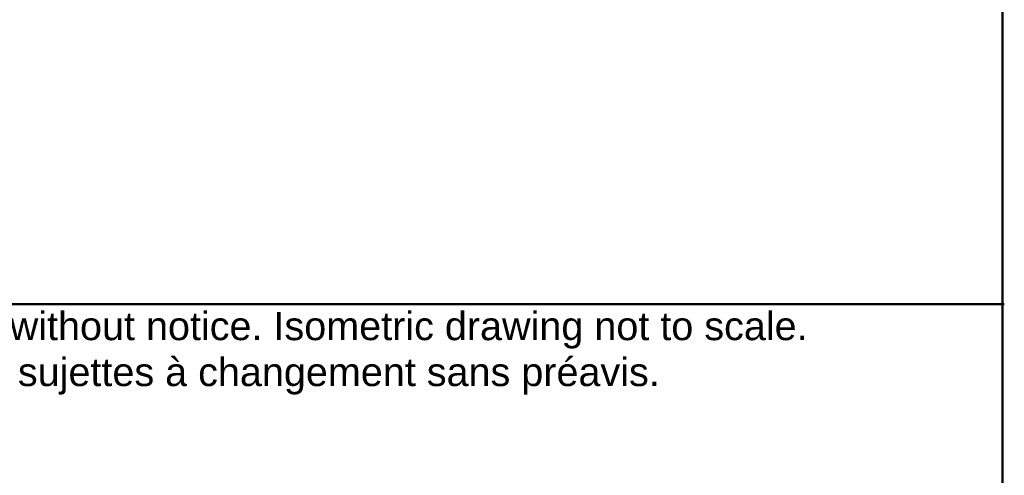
# Model space of a CAD drawing. Header units: inches. Extents: x 0 to 253, y 0 to 187.
# Tile 13 of 17: x 218 to 253, y 20 to 36. Entities that reach past the tile are written whole.
import ezdxf

# ---------------------------------------------------------------- set-up
doc = ezdxf.new("R2010")
doc.units = ezdxf.units.IN
doc.header["$MEASUREMENT"] = 0
doc.layers.add('Default', color=7, linetype='Continuous')

# ---------------------------------------------------------------- blocks, each defined once
blk = doc.blocks.new('Block13')
at = {"layer": 'Default', "color": 7, "linetype": 'Continuous', "lineweight": 9}
for p, q in [((0, 1.7525), (3.5155, 1.7525)), ((3.5155, 1.7525), (3.5155, 0))]:
    blk.add_line(p, q, dxfattribs=at)
at = {"layer": 'Default', "char_height": 0.07, "attachment_point": 1}
for s, insert, width in [('{\\fArial|b0||i0||c0|p34;\\C7;\\H7.e-002;\\W1.;\\T1.;Data subject to change without notice. Isometric drawing not to scale.}', (0.0321, 1.7338), 3.484116), ('{\\fArial|b0||i0||c0|p34;\\C7;\\H7.e-002;\\W1.;\\T1.;Les données sont sujettes à changement sans préavis.}', (0.2806, 1.6201), 3.235631)]:
    blk.add_mtext(s, dxfattribs=dict(at, insert=insert, width=width))
blk = doc.blocks.new('Block11')
at = {"layer": 'Default', "color": 7}
blk.add_blockref('Block13', (0, 0), dxfattribs=at)
blk = doc.blocks.new('Block10')
at = {"layer": 'Default', "color": 7}
blk.add_blockref('Block11', (0, 0), dxfattribs=at)
blk = doc.blocks.new('Block222')
at = {"layer": 'Default', "color": 7, "xscale": 15, "yscale": 15, "zscale": 15}
blk.add_blockref('Block10', (121.713, -88.163), dxfattribs=at)

msp = doc.modelspace()

# ---------------------------------------------------------------- linework, layer by layer
at = {"layer": 'Default', "color": 7, "linetype": 'Continuous', "lineweight": 50}
for p, q in [((253.394, 0.682), (253.394, 187.119)), ((202.79, 25.984), (253.463, 25.975))]:
    msp.add_line(p, q, dxfattribs=at)

# ---------------------------------------------------------------- block references
at = {"layer": 'Default', "color": 7, "xscale": 0.96, "yscale": 0.96, "zscale": 0.96}
msp.add_blockref('Block222', (85.951, 85.376), dxfattribs=at)

doc.saveas('drawing.dxf')
